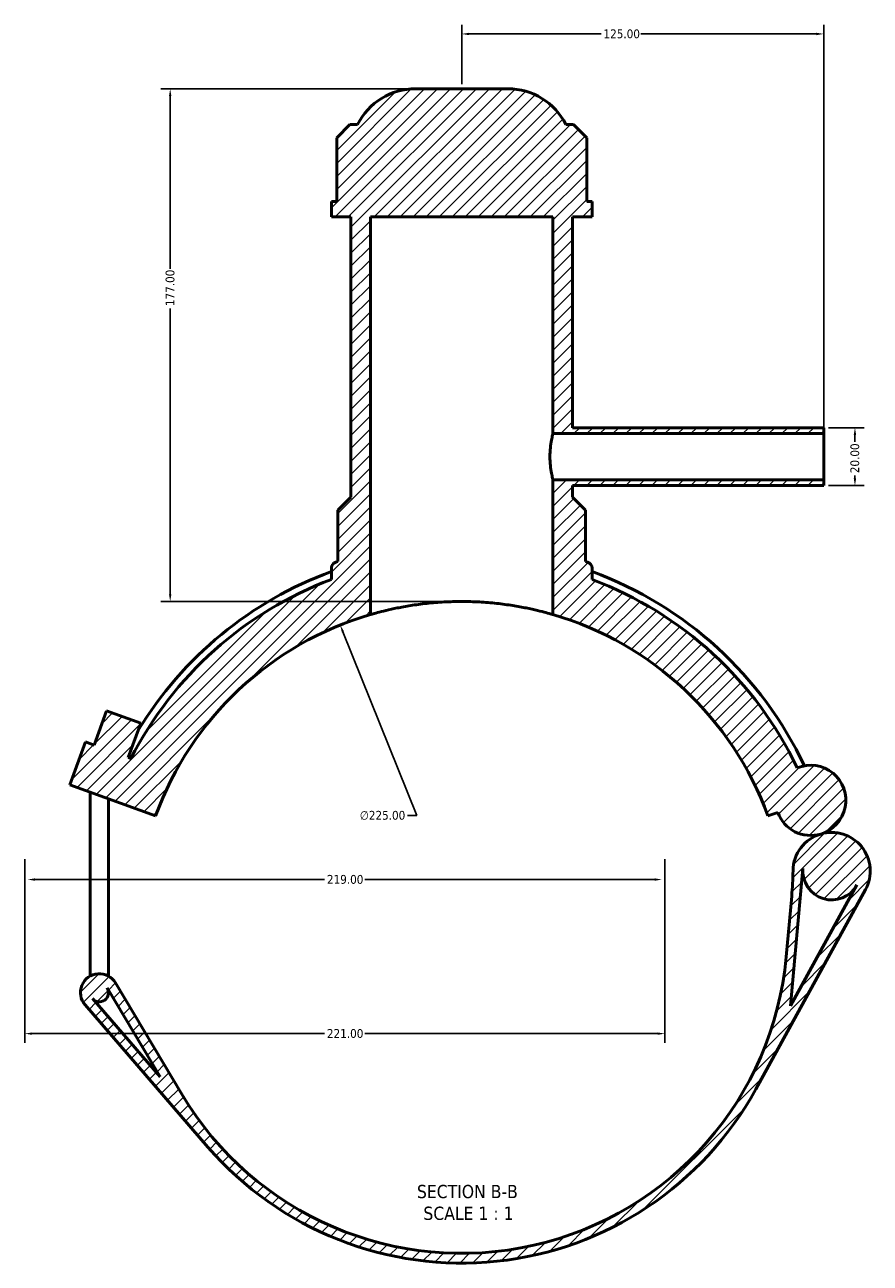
# Model space of a CAD drawing. Header units: millimetres. Extents: x 0 to 909, y -438 to 1024.
# Tile 1 of 5: x 261 to 553, y -438 to -10. Entities that reach past the tile are written whole.
import ezdxf

# ---------------------------------------------------------------- set-up
doc = ezdxf.new("R2010")
doc.units = ezdxf.units.MM
for name, color, linetype, lineweight in [('Dimension (ANSI)', 7, 'Continuous', 25), ('Hatch (ANSI)', 7, 'Continuous', 18), ('Symbol (ANSI)', 7, 'Continuous', 25), ('Visible (ANSI)', 7, 'Continuous', 50)]:
    doc.layers.add(name, color=color, linetype=linetype, lineweight=lineweight)
doc.styles.add('Label Text (ANSI)', font='tahoma.ttf')
doc.styles.add('Note Text (ANSI)', font='tahoma.ttf')
doc.dimstyles.new('Default - mm (ANSI)', dxfattribs={"dimtxt": 3.048, "dimasz": 2.5, "dimexe": 3.175, "dimexo": 1.6002, "dimgap": 0.8, "dimtad": 0, "dimtoh": 1, "dimrnd": 1e-08, "dimzin": 4, "dimdsep": 46, "dimtxsty": 'Note Text (ANSI)', "dimcen": 0.09, "dimdle": 10, "dimclrd": 256, "dimclre": 256, "dimclrt": 256, "dimadec": 1, "dimazin": 1, "dimtfac": 1, "dimtofl": 0, "dimtmove": 0, "dimatfit": 3, "dimfxl": 1, "dimtolj": 1, "dimtzin": 4, "dimlwd": -1, "dimlwe": -1, "dimarcsym": 0})

# ---------------------------------------------------------------- blocks, each defined once
blk = doc.blocks.new('*D7')
at = {"layer": 'Defpoints', "color": 0, "transparency": 16777216}
for p in [(369.7, -217.39), (453.62, -426.16)]:
    blk.add_point(p, dxfattribs=at)
at = {"layer": 'Dimension (ANSI)', "transparency": 16777216}
for p, q in [((396.15, -283.18), (370.63, -219.71)), ((392.93, -283.18), (396.15, -283.18))]:
    blk.add_line(p, q, dxfattribs=at)
blk.add_arc((411.66, -321.78), 112.5, 107.0747, 113.5169, dxfattribs=at)
blk.add_solid([(371.02, -219.56), (370.25, -219.87), (369.7, -217.39)], dxfattribs=at)
at = {"layer": 'Dimension (ANSI)', "color": 230, "true_color": 0xff0080, "transparency": 16777216, "insert": (376.45, -281.54), "char_height": 3.048, "attachment_point": 1, "style": 'Note Text (ANSI)'}
blk.add_mtext('\\A1;∅225.00', dxfattribs=at)
blk = doc.blocks.new('*D9')
at = {"layer": 'Defpoints', "color": 0, "transparency": 16777216}
for p in [(395.76, -32.27), (311, -209.27), (411.66, -209.27)]:
    blk.add_point(p, dxfattribs=at)
at = {"layer": 'Dimension (ANSI)', "transparency": 16777216}
for p, q in [((394.16, -32.27), (307.82, -32.27)), ((311, -34.77), (311, -94.43)), ((311, -206.77), (311, -108.11)), ((410.06, -209.27), (307.82, -209.27))]:
    blk.add_line(p, q, dxfattribs=at)
for points in [[(310.58, -34.77), (311.41, -34.77), (311, -32.27)], [(310.58, -206.77), (311.41, -206.77), (311, -209.27)]]:
    blk.add_solid(points, dxfattribs=at)
at = {"layer": 'Dimension (ANSI)', "color": 230, "true_color": 0xff0080, "transparency": 16777216, "insert": (309.41, -107.31), "char_height": 3.048, "attachment_point": 1, "rotation": 90, "style": 'Note Text (ANSI)'}
blk.add_mtext('\\A1;177.00', dxfattribs=at)
blk = doc.blocks.new('*D10')
at = {"layer": 'Defpoints', "color": 0, "transparency": 16777216}
for p in [(536.66, -149.27), (536.66, -169.27), (547.44, -169.27)]:
    blk.add_point(p, dxfattribs=at)
at = {"layer": 'Dimension (ANSI)', "transparency": 16777216}
for p, q in [((538.26, -149.27), (550.62, -149.27)), ((547.44, -151.77), (547.44, -154.15)), ((547.44, -166.77), (547.44, -165.78)), ((538.26, -169.27), (550.62, -169.27))]:
    blk.add_line(p, q, dxfattribs=at)
for points in [[(547.03, -151.77), (547.86, -151.77), (547.44, -149.27)], [(547.03, -166.77), (547.86, -166.77), (547.44, -169.27)]]:
    blk.add_solid(points, dxfattribs=at)
at = {"layer": 'Dimension (ANSI)', "color": 230, "true_color": 0xff0080, "transparency": 16777216, "insert": (545.85, -164.98), "char_height": 3.048, "attachment_point": 1, "rotation": 90, "style": 'Note Text (ANSI)'}
blk.add_mtext('\\A1;20.00', dxfattribs=at)
blk = doc.blocks.new('*D11')
at = {"layer": 'Defpoints', "color": 0, "transparency": 16777216}
for p in [(536.66, -13.36), (411.66, -32.27), (536.66, -151.27)]:
    blk.add_point(p, dxfattribs=at)
at = {"layer": 'Dimension (ANSI)', "transparency": 16777216}
for p, q in [((411.66, -30.67), (411.66, -10.19)), ((536.66, -149.67), (536.66, -10.19)), ((414.16, -13.36), (459.82, -13.36)), ((534.16, -13.36), (473.5, -13.36))]:
    blk.add_line(p, q, dxfattribs=at)
for points in [[(414.16, -12.95), (414.16, -13.78), (411.66, -13.36)], [(534.16, -12.95), (534.16, -13.78), (536.66, -13.36)]]:
    blk.add_solid(points, dxfattribs=at)
at = {"layer": 'Dimension (ANSI)', "color": 230, "true_color": 0xff0080, "transparency": 16777216, "insert": (460.62, -11.78), "char_height": 3.048, "attachment_point": 1, "style": 'Note Text (ANSI)'}
blk.add_mtext('\\A1;125.00', dxfattribs=at)
blk = doc.blocks.new('*D12')
at = {"layer": 'Defpoints', "color": 0, "transparency": 16777216}
for p in [(260.78, -296.59), (481.78, -296.59), (481.78, -358.43)]:
    blk.add_point(p, dxfattribs=at)
at = {"layer": 'Dimension (ANSI)', "transparency": 16777216}
for p, q in [((260.78, -298.19), (260.78, -361.61)), ((481.78, -298.19), (481.78, -361.61)), ((263.28, -358.43), (364.32, -358.43)), ((479.28, -358.43), (378.24, -358.43))]:
    blk.add_line(p, q, dxfattribs=at)
for points in [[(263.28, -358.02), (263.28, -358.85), (260.78, -358.43)], [(479.28, -358.02), (479.28, -358.85), (481.78, -358.43)]]:
    blk.add_solid(points, dxfattribs=at)
at = {"layer": 'Dimension (ANSI)', "color": 230, "true_color": 0xff0080, "transparency": 16777216, "insert": (365.12, -356.85), "char_height": 3.048, "attachment_point": 1, "style": 'Note Text (ANSI)'}
blk.add_mtext('\\A1;221.00', dxfattribs=at)
blk = doc.blocks.new('*D13')
at = {"layer": 'Defpoints', "color": 0, "transparency": 16777216}
for p in [(261.78, -305.25), (480.78, -305.25), (480.78, -305.25)]:
    blk.add_point(p, dxfattribs=at)
at = {"layer": 'Dimension (ANSI)', "transparency": 16777216}
for p, q in [((264.28, -305.25), (364.32, -305.25)), ((478.28, -305.25), (378.24, -305.25))]:
    blk.add_line(p, q, dxfattribs=at)
for points in [[(264.28, -304.83), (264.28, -305.67), (261.78, -305.25)], [(478.28, -304.83), (478.28, -305.67), (480.78, -305.25)]]:
    blk.add_solid(points, dxfattribs=at)
at = {"layer": 'Dimension (ANSI)', "color": 230, "true_color": 0xff0080, "transparency": 16777216, "insert": (365.12, -303.66), "char_height": 3.048, "attachment_point": 1, "style": 'Note Text (ANSI)'}
blk.add_mtext('\\A1;219.00', dxfattribs=at)

msp = doc.modelspace()

# ---------------------------------------------------------------- hatches: boundary and pattern name
at = {"layer": 'Hatch (ANSI)'}
h = msp.add_hatch(dxfattribs=at)
h.set_pattern_fill('ANSI31', color=256, scale=25.4, style=0)
h.set_pattern_definition([(45, (0, 0), (-2.245064, 2.245064), [])])
edge = h.paths.add_edge_path()
edge.add_line((297.445, -263.442), (296.533, -263.11))
edge.add_line((296.533, -263.11), (300.843, -251.27))
edge.add_line((300.843, -251.27), (289.003, -246.96))
edge.add_line((289.003, -246.96), (284.693, -258.8))
edge.add_line((284.693, -258.8), (281.733, -257.723))
edge.add_line((281.733, -257.723), (276.346, -272.523))
edge.add_line((276.346, -272.523), (305.947, -283.297))
edge.add_ellipse((411.662, -321.774), major_axis=(-105.715, 38.477), ratio=1, start_angle=306.2602, end_angle=360, ccw=False)
edge.add_line((380.162, -213.774), (380.162, -76.524))
edge.add_line((380.162, -76.524), (443.162, -76.524))
edge.add_line((443.162, -76.524), (443.162, -151.274))
edge.add_line((443.162, -151.274), (536.662, -151.274))
edge.add_line((536.662, -151.274), (536.662, -149.274))
edge.add_line((536.662, -149.274), (449.912, -149.274))
edge.add_line((449.912, -149.274), (449.912, -76.524))
edge.add_line((449.912, -76.524), (456.662, -76.524))
edge.add_line((456.662, -76.524), (456.662, -71.214))
edge.add_line((456.662, -71.214), (454.808, -71.214))
edge.add_line((454.808, -71.214), (454.808, -49.164))
edge.add_line((454.808, -49.164), (450.308, -44.664))
edge.add_line((450.308, -44.664), (447.662, -44.664))
edge.add_ellipse((427.561, -54.774), major_axis=(20.101, 10.11), ratio=1, start_angle=0, end_angle=63.29908)
edge.add_line((427.561, -32.274), (395.763, -32.274))
edge.add_ellipse((395.763, -54.774), major_axis=(0, 22.5), ratio=1, start_angle=0, end_angle=63.29908)
edge.add_line((375.662, -44.664), (373.016, -44.664))
edge.add_line((373.016, -44.664), (368.516, -49.164))
edge.add_line((368.516, -49.164), (368.516, -71.214))
edge.add_line((368.516, -71.214), (366.662, -71.214))
edge.add_line((366.662, -71.214), (366.662, -76.524))
edge.add_line((366.662, -76.524), (373.412, -76.524))
edge.add_line((373.412, -76.524), (373.412, -173.274))
edge.add_line((373.412, -173.274), (368.912, -177.774))
edge.add_line((368.912, -177.774), (368.912, -195.43))
edge.add_ellipse((411.662, -321.774), major_axis=(-42.75, 126.343), ratio=1, start_angle=0, end_angle=0.33298)
edge.add_spline(control_points=[(368.178, -195.681), (368.015, -195.737), (367.859, -195.812), (367.567, -195.996), (367.432, -196.105), (367.105, -196.436), (366.942, -196.683), (366.719, -197.225), (366.662, -197.515), (366.662, -197.808)], knot_values=[-0.2793762, -0.2793762, -0.2793762, -0.2793762, -0.2275831, -0.2275831, -0.17579, -0.17579, -0.087895, -0.087895, 0, 0, 0, 0], degree=3, periodic=0)
edge.add_line((366.662, -197.808), (366.662, -201.678))
edge.add_ellipse((411.662, -321.774), major_axis=(-45, 120.096), ratio=1, start_angle=0, end_angle=42.40489)
edge = h.paths.add_edge_path()
edge.add_line((314.991, -379.315), (292.147, -340.936))
edge.add_ellipse((286.54, -344.274), major_axis=(5.607, 3.337), ratio=1, start_angle=0, end_angle=190.09828)
edge.add_line((281.605, -348.543), (324.026, -397.582))
edge.add_ellipse((411.662, -321.774), major_axis=(-87.637, -75.808), ratio=1, start_angle=0, end_angle=110.33732)
edge.add_line((513.202, -377.601), (551.067, -308.729))
edge.add_ellipse((539.389, -302.309), major_axis=(11.678, -6.421), ratio=1, start_angle=0, end_angle=135.26821)
edge.add_ellipse((539.389, -302.309), major_axis=(-3.778, 12.78), ratio=1, start_angle=0, end_angle=72.83798)
edge.add_ellipse((413.572, -300.781), major_axis=(112.492, -1.366), ratio=1, start_angle=355.49837, end_angle=360, ccw=False)
edge.add_line((525.609, -310.972), (523.699, -331.965))
edge.add_ellipse((411.662, -321.774), major_axis=(112.037, -10.191), ratio=1, start_angle=215.95985, end_angle=360, ccw=False)
edge = h.paths.add_edge_path(flags=0)
edge.add_line((525.164, -348.839), (529.478, -301.407))
edge.add_ellipse((539.389, -302.309), major_axis=(-9.911, 0.902), ratio=1, start_angle=0, end_angle=156.39544)
edge.add_line((548.11, -307.103), (525.164, -348.839))
edge = h.paths.add_edge_path(flags=0)
edge.add_line((289.247, -342.663), (307.482, -373.299))
edge.add_line((307.482, -373.299), (284.158, -346.335))
edge.add_ellipse((286.54, -344.274), major_axis=(-2.382, -2.061), ratio=1, start_angle=0, end_angle=169.90172)
edge = h.paths.add_edge_path()
edge.add_ellipse((532.178, -277.91), major_axis=(3.434, -11.618), ratio=1, start_angle=0, end_angle=186.24103)
edge.add_ellipse((411.662, -321.774), major_axis=(115.839, 55.04), ratio=1, start_angle=0, end_angle=44.04445)
edge.add_line((456.662, -201.678), (456.662, -197.808))
edge.add_ellipse((454.412, -197.808), major_axis=(2.25, 0), ratio=1, start_angle=0, end_angle=70.97308)
edge.add_ellipse((411.662, -321.774), major_axis=(43.484, 126.093), ratio=1, start_angle=0, end_angle=0.33298)
edge.add_line((454.412, -195.43), (454.412, -177.774))
edge.add_line((454.412, -177.774), (449.912, -173.274))
edge.add_line((449.912, -173.274), (449.912, -169.274))
edge.add_line((449.912, -169.274), (536.662, -169.274))
edge.add_line((536.662, -169.274), (536.662, -167.274))
edge.add_line((536.662, -167.274), (443.162, -167.274))
edge.add_line((443.162, -167.274), (443.162, -213.774))
edge.add_ellipse((411.662, -321.774), major_axis=(31.5, 108), ratio=1, start_angle=306.2602, end_angle=360, ccw=False)
edge.add_line((517.377, -283.297), (520.793, -282.054))
edge.add_ellipse((532.178, -277.91), major_axis=(-11.385, -4.144), ratio=1, start_angle=0, end_angle=86.46625)

# ---------------------------------------------------------------- linework, layer by layer
at = {"layer": 'Visible (ANSI)'}
for p, q in [((427.561, -32.274), (395.763, -32.274)), ((373.016, -44.664), (368.516, -49.164)), ((375.662, -44.664), (373.016, -44.664)), ((450.308, -44.664), (447.662, -44.664)), ((454.808, -49.164), (450.308, -44.664)), ((368.516, -49.164), (368.516, -71.214)), ((454.808, -71.214), (454.808, -49.164)), ((368.516, -71.214), (366.662, -71.214)), ((366.662, -71.214), (366.662, -76.524)), ((456.662, -71.214), (454.808, -71.214)), ((456.662, -76.524), (456.662, -71.214)), ((366.662, -76.524), (373.412, -76.524)), ((373.412, -76.524), (373.412, -173.274)), ((380.162, -213.774), (380.162, -76.524)), ((380.162, -76.524), (443.162, -76.524)), ((443.162, -76.524), (443.162, -151.274)), ((449.912, -149.274), (449.912, -76.524)), ((449.912, -76.524), (456.662, -76.524)), ((536.662, -149.274), (449.912, -149.274)), ((536.662, -151.274), (536.662, -149.274)), ((443.162, -151.274), (536.662, -151.274)), ((536.662, -167.274), (536.662, -151.274)), ((536.662, -167.274), (443.162, -167.274)), ((443.162, -167.274), (443.162, -213.774)), ((449.912, -173.274), (449.912, -169.274)), ((449.912, -169.274), (536.662, -169.274)), ((536.662, -169.274), (536.662, -167.274)), ((373.412, -173.274), (368.912, -177.774)), ((454.412, -177.774), (449.912, -173.274)), ((368.912, -177.774), (368.912, -195.43)), ((454.412, -195.43), (454.412, -177.774)), ((366.662, -197.808), (366.662, -201.678)), ((456.662, -201.678), (456.662, -197.808)), ((289.003, -246.96), (284.693, -258.8)), ((300.843, -251.27), (289.003, -246.96)), ((296.533, -263.11), (300.843, -251.27)), ((281.733, -257.723), (276.346, -272.523)), ((284.693, -258.8), (281.733, -257.723)), ((297.445, -263.442), (296.533, -263.11)), ((276.346, -272.523), (305.947, -283.297)), ((283.39, -338.114), (283.39, -275.087)), ((289.69, -338.114), (289.69, -277.38)), ((517.377, -283.297), (520.793, -282.054)), ((525.164, -348.839), (529.478, -301.407)), ((548.11, -307.103), (525.164, -348.839)), ((513.202, -377.601), (551.067, -308.729)), ((525.609, -310.972), (523.699, -331.965)), ((283.39, -338.114), (283.39, -338.56)), ((289.69, -338.56), (289.69, -338.114)), ((314.991, -379.315), (292.147, -340.936)), ((289.247, -342.663), (307.482, -373.299)), ((289.69, -344.274), (289.69, -343.407)), ((281.605, -348.543), (324.026, -397.582)), ((307.482, -373.299), (284.158, -346.335))]:
    msp.add_line(p, q, dxfattribs=at)
for centre, radius, start, end in [((395.763, -54.774), 22.5, 90, 153.29908), ((427.561, -54.774), 22.5, 26.70092, 90), ((411.662, -321.774), 133.38, 108.69394, 109.02692), ((411.662, -321.774), 133.38, 70.97308, 71.30606), ((454.412, -197.808), 2.25, 0, 70.97308), ((411.662, -321.774), 130.815, 110.1206, 148.63512), ((411.662, -321.774), 130.815, 25.23957, 69.8794), ((411.662, -321.774), 128.25, 110.54098, 152.94587), ((411.662, -321.774), 128.25, 25.41457, 69.45902), ((411.662, -321.774), 112.5, 106.2602, 160), ((411.662, -321.774), 112.5, 20, 73.7398), ((532.178, -277.91), 12.115, 286.46625, 112.70729), ((532.178, -277.91), 12.115, 200, 286.46625), ((539.389, -302.309), 13.327, 106.46625, 179.30423), ((539.389, -302.309), 13.327, 331.19805, 106.46625), ((413.572, -300.781), 112.5, 354.8026, 359.30423), ((539.389, -302.309), 9.952, 174.8026, 331.19805), ((411.662, -321.774), 112.5, 210.76245, 354.8026), ((286.54, -344.274), 6.525, 30.76245, 220.86073), ((286.54, -344.274), 3.15, 220.86073, 30.76245), ((411.662, -321.774), 115.875, 220.86073, 331.19805)]:
    msp.add_arc(centre, radius, start, end, dxfattribs=at)
for points, knots in [([(443.162, -151.274), (443.162, -151.274), (443.109, -151.476), (442.916, -152.294), (442.779, -152.909), (442.521, -154.325), (442.382, -155.221), (442.185, -157.191), (442.129, -158.265), (442.129, -159.274)], [3.6333995, 3.6333995, 3.6333995, 3.6333995, 3.9361602, 3.9361602, 4.2389209, 4.2389209, 4.5417268, 4.5417268, 4.8445327, 4.8445327, 4.8445327, 4.8445327]), ([(442.129, -159.274), (442.129, -160.283), (442.185, -161.357), (442.382, -163.326), (442.521, -164.223), (442.779, -165.638), (442.916, -166.253), (443.109, -167.071), (443.162, -167.274), (443.162, -167.274)], [0, 0, 0, 0, 0.3028059, 0.3028059, 0.6056118, 0.6056118, 0.9083725, 0.9083725, 1.2111332, 1.2111332, 1.2111332, 1.2111332]), ([(368.178, -195.681), (368.015, -195.737), (367.859, -195.812), (367.567, -195.996), (367.432, -196.105), (367.105, -196.436), (366.942, -196.683), (366.719, -197.225), (366.662, -197.515), (366.662, -197.808)], [-0.27937624, -0.27937624, -0.27937624, -0.27937624, -0.22758312, -0.22758312, -0.17579001, -0.17579001, -0.08789501, -0.08789501, 0, 0, 0, 0]), ([(443.162, -213.774), (443.162, -213.774), (442.971, -213.717), (442.168, -213.488), (441.557, -213.316), (439.947, -212.884), (438.946, -212.626), (436.637, -212.075), (435.328, -211.782), (432.544, -211.22), (430.97, -210.93), (427.541, -210.387), (425.685, -210.134), (421.807, -209.715), (419.783, -209.549), (415.704, -209.328), (413.651, -209.274), (409.673, -209.274), (407.62, -209.328), (403.541, -209.549), (401.517, -209.715), (397.639, -210.134), (395.783, -210.387), (392.354, -210.93), (390.78, -211.22), (387.996, -211.782), (386.687, -212.075), (384.378, -212.626), (383.377, -212.884), (381.767, -213.316), (381.156, -213.488), (380.354, -213.717), (380.162, -213.774), (380.162, -213.774)], [9.5477996, 9.5477996, 9.5477996, 9.5477996, 10.1446037, 10.1446037, 10.7414079, 10.7414079, 11.338212, 11.338212, 11.9350162, 11.9350162, 12.531687, 12.531687, 13.1283578, 13.1283578, 13.7250285, 13.7250285, 14.3216993, 14.3216993, 14.9183701, 14.9183701, 15.5150409, 15.5150409, 16.1117117, 16.1117117, 16.7083825, 16.7083825, 17.3051866, 17.3051866, 17.9019908, 17.9019908, 18.498795, 18.498795, 19.0955991, 19.0955991, 19.0955991, 19.0955991])]:
    msp.add_open_spline(points, degree=3, knots=knots, dxfattribs=at)

# ---------------------------------------------------------------- texts
at = {"layer": 'Symbol (ANSI)', "char_height": 4.572, "attachment_point": 7, "style": 'Label Text (ANSI)'}
for s, insert in [('SECTION B-B', (396.203, -415.306)), ('SCALE 1 : 1', (398.426, -422.819))]:
    msp.add_mtext(s, dxfattribs=dict(at, insert=insert))

# ---------------------------------------------------------------- dimensions: what is measured, and where the dimension line sits
at = {"layer": 'Dimension (ANSI)'}
for base, p1, p2, angle, override, picture, middle in [((536.662, -13.365), (411.662, -32.274), (536.662, -151.274), 180, {"dimtoh": 0, "dimdec": 2, "dimtp": 0, "dimtm": 0, "dimtdec": 2, "dimatfit": 1}, '*D11', (466.662, -13.365)), ((310.997, -209.274), (395.763, -32.274), (411.662, -209.274), 90, {"dimtoh": 0, "dimdec": 2, "dimtp": 0, "dimtm": 0, "dimtdec": 2, "dimatfit": 1}, '*D9', (310.997, -101.274)), ((547.442, -169.274), (536.662, -149.274), (536.662, -169.274), 90, {"dimtoh": 0, "dimdec": 2, "dimtp": 0, "dimtm": 0, "dimtdec": 2, "dimatfit": 1}, '*D10', (547.442, -159.965)), ((481.781, -358.433), (260.781, -296.585), (481.781, -296.585), 180, {"dimtoh": 0, "dimdec": 2, "dimtp": 0, "dimtm": 0, "dimtdec": 2, "dimatfit": 1}, '*D12', (371.281, -358.433)), ((480.781, -305.25), (261.781, -305.25), (480.781, -305.25), 180, {"dimtoh": 0, "dimdec": 2, "dimse1": 1, "dimse2": 1, "dimtp": 0, "dimtm": 0, "dimtdec": 2, "dimatfit": 1}, '*D13', (371.281, -305.25))]:
    dim = msp.add_linear_dim(base=base, p1=p1, p2=p2, angle=angle, dimstyle='Default - mm (ANSI)', override=override, dxfattribs=at)
    dim.commit()
    dim.dimension.update_dxf_attribs({"geometry": picture, "text_midpoint": middle, "dimtype": 160})
dim = msp.add_diameter_dim_2p(p1=(453.624, -426.162), p2=(369.7, -217.393), dimstyle='Default - mm (ANSI)', override={"dimtih": 1, "dimdec": 2, "dimlfac": 0.99997, "dimtp": 0, "dimtm": 0, "dimtdec": 2}, dxfattribs=at)
dim.commit()
dim.dimension.update_dxf_attribs({"geometry": '*D7', "text_midpoint": (384.287, -283.183), "dimtype": 163})

doc.saveas('drawing.dxf')
